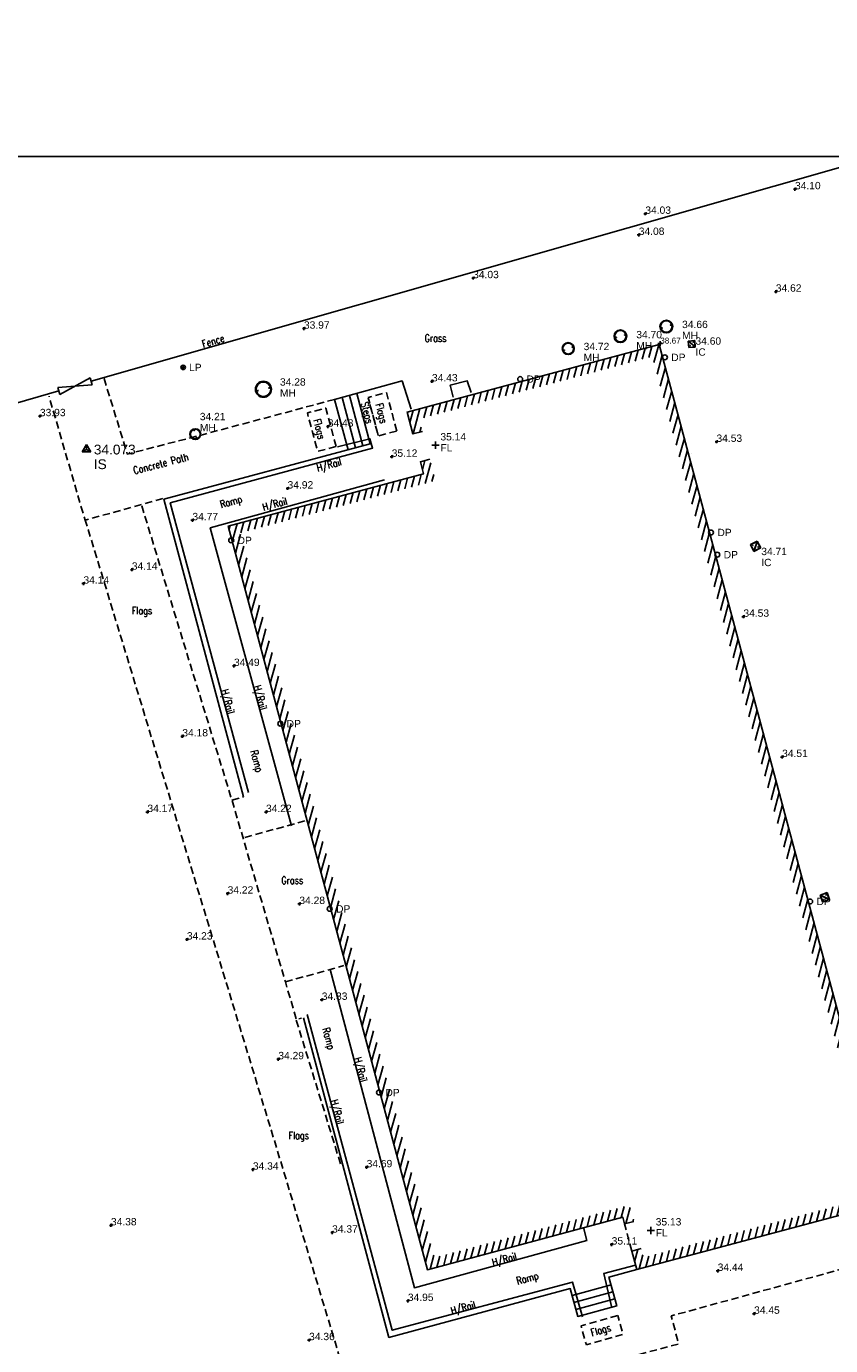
# Model space of a CAD drawing. Extents: x 708194 to 708420, y 776576 to 776889.
# Tile 9 of 31: x 708247 to 708280, y 776684 to 776738. Entities that reach past the tile are written whole.
import ezdxf
from ezdxf.enums import TextEntityAlignment as Align

# ---------------------------------------------------------------- set-up
doc = ezdxf.new("R2010")
doc.units = 0
doc.header["$LTSCALE"] = 0.15
doc.header["$MEASUREMENT"] = 0
doc.linetypes.add('Dashed', pattern=[3, 2, -1])
doc.layers.get('0').update_dxf_attribs({"linetype": 'CONTINUOUS'})
for name, color, linetype in [('Building', 8, 'CONTINUOUS'), ('Default', 1, 'CONTINUOUS'), ('Fence', 32, 'CONTINUOUS'), ('Floor Level', 7, 'CONTINUOUS'), ('Gate', 3, 'CONTINUOUS'), ('Ground Levels', 3, 'CONTINUOUS'), ('IC', 5, 'CONTINUOUS'), ('Invert', 4, 'CONTINUOUS'), ('Lamp Post', 1, 'CONTINUOUS'), ('Levels', 7, 'CONTINUOUS'), ('Manholes', 7, 'CONTINUOUS'), ('OHang', 6, 'Dashed'), ('Steps', 132, 'CONTINUOUS'), ('Street Furniture', 1, 'CONTINUOUS'), ('Survey Stations', 1, 'CONTINUOUS'), ('Text', 2, 'CONTINUOUS'), ('TITLE', 7, 'CONTINUOUS'), ('Verge', 1, 'Dashed')]:
    doc.layers.add(name, color=color, linetype=linetype)
doc.styles.add('Code Annotation', font='arial.ttf')
doc.styles.add('Default', font='arial.ttf')
doc.styles.get("Standard").update_dxf_attribs({"font": 'ROMANS.SHX', "width": 0.8, "height": 0.3})
doc.styles.add('Station Text', font='arial.ttf')
pattern_1 = [(75, (0, 0), (-0.24148145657, 0.064704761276), [])]

# ---------------------------------------------------------------- blocks, each defined once
blk = doc.blocks.new('PT_PLUS')
at = {"color": 0, "linetype": 'Continuous', "flags": 128}
for points in [[(-0.5, 0), (0.5, 0)], [(0, -0.5), (0, 0.5)]]:
    blk.add_lwpolyline(points, dxfattribs=at)
blk = doc.blocks.new('PT_DOT')
at = {"color": 0, "xscale": 0.2, "yscale": 0.2, "zscale": 0.2}
blk.add_blockref('PT_PLUS', (0, 0), dxfattribs=at)
blk = doc.blocks.new('PT_STATION')
at = {"color": 0, "linetype": 'Continuous', "flags": 128}
for points in [[(0, 0.5), (-0.433, -0.25)], [(-0.433, -0.25), (0, 0), (0, 0.5)], [(0.433, -0.25), (0, 0.5)], [(0, 0), (0.433, -0.25)], [(-0.433, -0.25), (0.433, -0.25)]]:
    blk.add_lwpolyline(points, dxfattribs=at)
blk = doc.blocks.new('MHS1')
at = {"color": 7, "linetype": 'Continuous', "flags": 128}
for points in [[(0.665963, 0.665963), (0, 0.665963)], [(0, 0.665963), (0, 0)], [(0, 0), (0.665963, 0)], [(0.652643, 0.652643), (0.013319, 0.652643)], [(0.013319, 0.652643), (0.013319, 0.013319)], [(0.013319, 0.013319), (0.652643, 0.013319)], [(0.019979, 0.019979), (0.645984, 0.645984)], [(0.019979, 0.029397), (0.636566, 0.645984)], [(0.645984, 0.645984), (0.019979, 0.645984)], [(0.019979, 0.645984), (0.019979, 0.019979)], [(0.019979, 0.019979), (0.645984, 0.019979)], [(0.029397, 0.019979), (0.645984, 0.636566)], [(0.146713, 0.513599), (0.152363, 0.51925)], [(0.155674, 0.504638), (0.146713, 0.513599)], [(0.161325, 0.510289), (0.152363, 0.51925)], [(0.171657, 0.488655), (0.180618, 0.479694)], [(0.177308, 0.494306), (0.186269, 0.485345)], [(0.186269, 0.485345), (0.180618, 0.479694)], [(0.479694, 0.180618), (0.485345, 0.186269)], [(0.488655, 0.171657), (0.479694, 0.180618)], [(0.494306, 0.177308), (0.485345, 0.186269)], [(0.504638, 0.155674), (0.513599, 0.146713)], [(0.510289, 0.161325), (0.51925, 0.152363)], [(0.51925, 0.152363), (0.513599, 0.146713)], [(0.645984, 0.019979), (0.645984, 0.645984)], [(0.652643, 0.013319), (0.652643, 0.652643)], [(0.665963, 0), (0.665963, 0.665963)]]:
    blk.add_lwpolyline(points, dxfattribs=at)
at = {"color": 7, "linetype": 'Continuous'}
for centre, start, end in [((0.166491, 0.499472), 154.471221, 295.528779), ((0.166491, 0.499472), -25.528779, 115.528779), ((0.499472, 0.166491), 154.471221, 295.528779), ((0.499472, 0.166491), -25.528779, 115.528779)]:
    blk.add_arc(centre, 0.011987, start, end, dxfattribs=at)
blk = doc.blocks.new('PT_CIRCLE')
at = {"color": 0, "linetype": 'Continuous'}
blk.add_circle((0, 0), 0.5, dxfattribs=at)
blk = doc.blocks.new('MHR1')
at = {"color": 7, "linetype": 'Continuous', "flags": 128}
for points in [[(0.081175, 0.003996), (0.068502, 0.003996)], [(0.068502, -0.003996), (0.068502, 0.003996)], [(0.103779, 0.003996), (0.116452, 0.003996)], [(0.116452, 0.003996), (0.116452, -0.003996)], [(0.562184, 0.003996), (0.549511, 0.003996)], [(0.549511, -0.003996), (0.549511, 0.003996)], [(0.584787, 0.003996), (0.59746, 0.003996)], [(0.59746, 0.003996), (0.59746, -0.003996)], [(0.081175, -0.003996), (0.068502, -0.003996)], [(0.103779, -0.003996), (0.116452, -0.003996)], [(0.562184, -0.003996), (0.549511, -0.003996)], [(0.584787, -0.003996), (0.59746, -0.003996)]]:
    blk.add_lwpolyline(points, dxfattribs=at)
at = {"color": 7, "linetype": 'Continuous'}
for radius in [0.332981, 0.299683]:
    blk.add_circle((0.332981, 0), radius, dxfattribs=at)
for centre, start, end in [((0.092477, 0), 19.471221, 160.528779), ((0.573486, 0), 19.471221, 160.528779), ((0.092477, 0), -160.528779, -19.471221), ((0.573486, 0), -160.528779, -19.471221)]:
    blk.add_arc(centre, 0.011987, start, end, dxfattribs=at)
blk = doc.blocks.new('LP')
at = {"color": 7, "linetype": 'Continuous'}
for radius in [0.091, 0.031]:
    blk.add_circle((0, 0), radius, dxfattribs=at)
blk = doc.blocks.new('2PGATE')
at = {"color": 10, "linetype": 'Continuous', "flags": 128}
for points in [[(0, -0.15), (0, 0.15)], [(0, -0.15), (1, 0.15)], [(1, -0.15), (0, 0.15)], [(1, -0.15), (1, 0.15)]]:
    blk.add_lwpolyline(points, dxfattribs=at)
blk = doc.blocks.new('a0-200')
at = {"layer": 'TITLE'}
blk.add_lwpolyline([(0, 0), (0, 156.6), (226.2, 156.6), (226.2, 0), (0, 0)], dxfattribs=at)

msp = doc.modelspace()

# ---------------------------------------------------------------- hatches: boundary and pattern name
at = {"layer": 'Text'}
h = msp.add_hatch(dxfattribs=at)
h.set_pattern_fill('ANSI31', color=256, scale=2, angle=30)
h.set_pattern_definition(pattern_1)
h.paths.add_polyline_path([(708263.517, 776720.986), (708263.381, 776721.495), (708272.917, 776724.046), (708282.097, 776689.775), (708272.558, 776687.229), (708272.461, 776687.593), (708272.074, 776687.49), (708272.275, 776686.739), (708282.587, 776689.492), (708273.2, 776724.536), (708262.891, 776721.778), (708263.131, 776720.882)])
h = msp.add_hatch(dxfattribs=at)
h.set_pattern_fill('ANSI31', color=256, scale=2, angle=30)
h.set_pattern_definition(pattern_1)
h.paths.add_polyline_path([(708272.165, 776688.703), (708271.986, 776689.37), (708264.008, 776687.219), (708256.072, 776716.836), (708264.056, 776718.974), (708263.821, 776719.851), (708263.435, 776719.748), (708263.566, 776719.257), (708255.582, 776717.119), (708263.725, 776686.729), (708271.703, 776688.879), (708271.778, 776688.6)])

# ---------------------------------------------------------------- linework, layer by layer
at = {"layer": 'Building', "flags": 128}
msp.add_lwpolyline([(708263.517, 776720.986), (708263.131, 776720.882), (708262.891, 776721.778), (708273.2, 776724.536), (708282.587, 776689.492), (708272.275, 776686.739), (708272.074, 776687.49), (708272.461, 776687.593)], dxfattribs=at)
at = {"layer": 'Building'}
msp.add_lwpolyline([(708272.165, 776688.703), (708271.778, 776688.6), (708271.703, 776688.879), (708263.725, 776686.729), (708255.582, 776717.119), (708263.566, 776719.257), (708263.435, 776719.748), (708263.821, 776719.851)], dxfattribs=at)
at = {"layer": 'Fence', "flags": 128}
for points in [[(708249.981, 776723.038), (708271.931, 776729.307), (708283.862, 776732.716), (708299.611, 776737.309)], [(708265.508, 776722.57), (708265.354, 776723.052), (708264.657, 776722.882), (708264.776, 776722.38)], [(708248.657, 776722.641), (708223.527, 776715.361), (708202.781, 776709.362), (708201.715, 776713.049)], [(708260.047, 776720.363), (708261.373, 776720.684), (708261.48, 776720.306), (708253.213, 776718.063), (708256.411, 776706.235)], [(708258.163, 776704.871), (708254.848, 776717.051), (708261.966, 776719.003)], [(708259.754, 776699.001), (708263.193, 776685.993), (708270.238, 776687.925), (708270.097, 776688.447)], [(708270.062, 776684.802), (708269.646, 776686.222), (708262.286, 776684.254), (708258.805, 776697.155)], [(708272.228, 776686.912), (708270.938, 776686.575), (708271.266, 776685.167)]]:
    msp.add_lwpolyline(points, dxfattribs=at)
at = {"layer": 'OHang'}
msp.add_line((708272.074, 776687.49), (708271.778, 776688.6), dxfattribs=at)
at = {"layer": 'Steps'}
for p, q in [((708260.533, 776722.454), (708261.084, 776720.398)), ((708260.833, 776722.535), (708261.384, 776720.479)), ((708260.233, 776722.374), (708260.784, 776720.318)), ((708271.227, 776686.11), (708269.636, 776685.681)), ((708271.304, 776685.823), (708269.713, 776685.394)), ((708271.382, 776685.535), (708269.791, 776685.107))]:
    msp.add_line(p, q, dxfattribs=at)
at = {"layer": 'Steps', "flags": 128}
for points in [[(708263.053, 776721.895), (708262.688, 776723.052), (708259.933, 776722.294), (708260.484, 776720.238)], [(708252.95, 776718.219), (708261.384, 776720.479)], [(708256.209, 776706.054), (708252.95, 776718.219)], [(708272.275, 776686.739), (708271.142, 776686.425), (708271.459, 776685.248), (708269.868, 776684.819), (708269.561, 776685.96), (708262.147, 776683.962), (708258.653, 776697.019)]]:
    msp.add_lwpolyline(points, dxfattribs=at)
at = {"layer": 'Verge', "flags": 128}
for points in [[(708259.933, 776722.294), (708254.622, 776720.877), (708251.459, 776720.056), (708250.508, 776723.156)], [(708252.909, 776718.246), (708249.733, 776717.355), (708248.259, 776722.43)], [(708261.715, 776720.817), (708261.305, 776722.359)], [(708258.363, 776696.98), (708257.919, 776698.489), (708255.73, 776705.929), (708252.036, 776717.981)], [(708249.728, 776717.405), (708257.556, 776691.72), (708267.476, 776658.767), (708251.867, 776654.107)], [(708255.737, 776705.923), (708256.209, 776706.053)], [(708258.719, 776705.067), (708256.225, 776704.387)], [(708257.919, 776698.489), (708260.305, 776699.156)], [(708260.173, 776691.054), (708258.353, 776696.965), (708258.583, 776697.005)], [(708312.942, 776695.403), (708300.861, 776692.186), (708282.79, 776687.341), (708273.691, 776684.842), (708273.99, 776683.696), (708268.148, 776682.141), (708267.906, 776683.249), (708265.971, 776682.763), (708268.529, 776674.181)]]:
    msp.add_lwpolyline(points, dxfattribs=at)
for points in [[(708262.473, 776721.003), (708262.053, 776722.575), (708261.3, 776722.374), (708261.72, 776720.802)], [(708259.99, 776720.369), (708259.571, 776721.941), (708258.818, 776721.741), (708259.237, 776720.169)], [(708271.499, 776684.861), (708270.001, 776684.437), (708270.22, 776683.663), (708271.718, 776684.087)]]:
    msp.add_lwpolyline(points, close=True, dxfattribs=at)

# ---------------------------------------------------------------- block references
at = {"layer": 'Default', "xscale": 0.0002, "yscale": 0.0002, "zscale": 0.0002}
msp.add_blockref('PT_DOT', (708274.515, 776720.102), dxfattribs=at)
at = {"layer": 'Floor Level', "xscale": 0.3, "yscale": 0.3, "zscale": 0.3}
for p in [(708264.055, 776720.418), (708272.853, 776688.336)]:
    msp.add_blockref('PT_PLUS', p, dxfattribs=at)
at = {"layer": 'Gate', "xscale": 1.382239, "rotation": 16.691304}
msp.add_blockref('2PGATE', (708248.657, 776722.641), dxfattribs=at)
at = {"layer": 'Ground Levels', "xscale": 0.12, "yscale": 0.12, "zscale": 0.12}
for p in [(708278.745, 776730.882), (708272.361, 776729.017), (708265.592, 776727.248), (708277.962, 776726.697), (708258.677, 776725.186), (708263.909, 776723.031), (708247.887, 776721.609), (708275.537, 776720.56), (708249.667, 776714.767), (708276.638, 776713.412), (708278.219, 776707.681), (708252.281, 776705.432), (708258.49, 776701.674), (708253.893, 776700.222), (708256.59, 776690.818), (708250.79, 776688.541), (708277.074, 776684.928), (708258.889, 776683.85)]:
    msp.add_blockref('PT_PLUS', p, dxfattribs=at)
at = {"layer": 'IC'}
for p, xscale, yscale, zscale, rotation in [((708274.378, 776724.68), 0.404717, 0.404717, 0.404717, 275.001968), ((708277.067, 776716.081), 0.474168, 0.474168, 0.474168, 27.538823), ((708280.155, 776701.858), 0.447922, 0.447922, 0.447922, 109.892851)]:
    msp.add_blockref('MHS1', p, dxfattribs=dict(at, xscale=xscale, yscale=yscale, zscale=zscale, rotation=rotation))
at = {"layer": 'Invert', "xscale": 0.2, "yscale": 0.2, "zscale": 0.2}
msp.add_blockref('PT_PLUS', (708273.237, 776724.578), dxfattribs=at)
at = {"layer": 'Lamp Post'}
msp.add_blockref('LP', (708253.741, 776723.603), dxfattribs=at)
at = {"layer": 'Levels', "xscale": 0.12, "yscale": 0.12, "zscale": 0.12}
for p in [(708272.629, 776729.879), (708259.653, 776721.182), (708262.265, 776719.95), (708258.008, 776718.653), (708254.12, 776717.358), (708251.643, 776715.336), (708255.818, 776711.402), (708253.707, 776708.524), (708257.127, 776705.432), (708255.558, 776702.098), (708259.406, 776697.757), (708257.63, 776695.33), (708261.24, 776690.915), (708259.83, 776688.245), (708271.253, 776687.757), (708275.586, 776686.681), (708262.924, 776685.451)]:
    msp.add_blockref('PT_PLUS', p, dxfattribs=at)
at = {"layer": 'Manholes'}
for p, xscale, yscale, zscale, rotation in [((708271.86, 776724.943), 0.7750640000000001, 0.7750640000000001, 0.7750640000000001, 194.817012), ((708273.732, 776725.359), 0.7788729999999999, 0.7788729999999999, 0.7788729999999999, 199.482925), ((708269.707, 776724.458), 0.7378399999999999, 0.7378399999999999, 0.7378399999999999, 201.238431), ((708257.343, 776722.782), 0.987503, 0.987503, 0.987503, 192.916255), ((708254.3, 776720.665), 0.6617430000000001, 0.6617430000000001, 0.6617430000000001, 106.749056)]:
    msp.add_blockref('MHR1', p, dxfattribs=dict(at, xscale=xscale, yscale=yscale, zscale=zscale, rotation=rotation))
at = {"layer": 'Street Furniture', "xscale": 0.2, "yscale": 0.2, "zscale": 0.2}
for p in [(708273.429, 776724.013), (708267.513, 776723.124), (708255.706, 776716.533), (708275.315, 776716.857), (708275.571, 776715.948), (708257.711, 776709.042), (708259.731, 776701.475), (708279.367, 776701.778), (708261.747, 776693.969)]:
    msp.add_blockref('PT_CIRCLE', p, dxfattribs=at)
at = {"layer": 'Survey Stations', "xscale": 0.4, "yscale": 0.4, "zscale": 0.4}
msp.add_blockref('PT_STATION', (708249.791, 776720.246), dxfattribs=at)
at = {"layer": 'Text'}
for p in [(708194.236, 776732.226), (708194.236, 776575.626)]:
    msp.add_blockref('a0-200', p, dxfattribs=at)

# ---------------------------------------------------------------- texts
at = {"layer": 'Floor Level', "style": 'Default'}
for s, p in [('35.14', (708264.255, 776720.618)), ('FL', (708264.255, 776720.168)), ('35.13', (708273.053, 776688.536)), ('FL', (708273.053, 776688.086))]:
    msp.add_text(s, height=0.3, dxfattribs=at).set_placement(p)
at = {"layer": 'Ground Levels', "style": 'Default'}
for s, p in [('34.10', (708278.745, 776730.882)), ('34.08', (708272.361, 776729.017)), ('34.03', (708265.592, 776727.248)), ('34.62', (708277.962, 776726.697)), ('33.97', (708258.677, 776725.186)), ('34.43', (708263.909, 776723.031)), ('33.93', (708247.887, 776721.609)), ('34.53', (708275.537, 776720.56)), ('34.14', (708249.667, 776714.767)), ('34.53', (708276.638, 776713.412)), ('34.51', (708278.219, 776707.681)), ('34.17', (708252.281, 776705.432)), ('34.28', (708258.49, 776701.674)), ('34.23', (708253.893, 776700.222)), ('34.34', (708256.59, 776690.818)), ('34.38', (708250.79, 776688.541)), ('34.45', (708277.074, 776684.928)), ('34.36', (708258.889, 776683.85))]:
    msp.add_text(s, height=0.3, dxfattribs=at).set_placement(p)
at = {"layer": 'IC', "style": 'Default'}
for s, p in [('34.60', (708274.678, 776724.68)), ('IC', (708274.678, 776724.23)), ('34.71', (708277.367, 776716.081)), ('IC', (708277.367, 776715.631))]:
    msp.add_text(s, height=0.3, dxfattribs=at).set_placement(p, align=Align.MIDDLE_LEFT)
at = {"layer": 'Invert', "style": 'Code Annotation'}
msp.add_text('38.67', height=0.24, dxfattribs=at).set_placement((708273.237, 776724.578))
at = {"layer": 'Lamp Post', "style": 'Default'}
msp.add_text('LP', height=0.3, dxfattribs=at).set_placement((708253.981, 776723.603), align=Align.MIDDLE_LEFT)
at = {"layer": 'Levels', "style": 'Default'}
for s, p in [('34.03', (708272.629, 776729.879)), ('34.43', (708259.653, 776721.182)), ('35.12', (708262.265, 776719.95)), ('34.92', (708258.008, 776718.653)), ('34.77', (708254.12, 776717.358)), ('34.14', (708251.643, 776715.336)), ('34.49', (708255.818, 776711.402)), ('34.18', (708253.707, 776708.524)), ('34.22', (708257.127, 776705.432)), ('34.22', (708255.558, 776702.098)), ('34.33', (708259.406, 776697.757)), ('34.29', (708257.63, 776695.33)), ('34.69', (708261.24, 776690.915)), ('34.37', (708259.83, 776688.245)), ('35.11', (708271.253, 776687.757)), ('34.44', (708275.586, 776686.681)), ('34.95', (708262.924, 776685.451))]:
    msp.add_text(s, height=0.3, dxfattribs=at).set_placement(p)
at = {"layer": 'Manholes', "style": 'Default'}
for s, p in [('34.66', (708274.132, 776725.359)), ('34.72', (708270.107, 776724.458)), ('34.70', (708272.26, 776724.943)), ('MH', (708272.26, 776724.493)), ('MH', (708274.132, 776724.909)), ('MH', (708270.107, 776724.008)), ('34.28', (708257.698, 776723.008)), ('MH', (708257.698, 776722.558)), ('34.21', (708254.422, 776721.595)), ('MH', (708254.422, 776721.145))]:
    msp.add_text(s, height=0.3, dxfattribs=at).set_placement(p, align=Align.MIDDLE_LEFT)
at = {"layer": 'Street Furniture', "style": 'Default'}
for p in [(708273.689, 776724.013), (708267.773, 776723.124), (708255.966, 776716.533), (708275.575, 776716.857), (708275.831, 776715.948), (708257.971, 776709.042), (708259.991, 776701.475), (708279.627, 776701.778), (708262.007, 776693.969)]:
    msp.add_text('DP', height=0.3, dxfattribs=at).set_placement(p, align=Align.MIDDLE_LEFT)
at = {"layer": 'Survey Stations', "style": 'Station Text'}
for s, p in [('34.073', (708250.091, 776720.246)), ('IS', (708250.091, 776719.646))]:
    msp.add_text(s, height=0.4, dxfattribs=at).set_placement(p, align=Align.MIDDLE_LEFT)
at = {"layer": 'Text', "width": 0.8}
for s, rotation, p in [('Fence', 15.9395, (708254.557, 776724.407)), ('Steps', 284.9993, (708261.001, 776722.139)), ('Flags ', 284.9358, (708261.595, 776722.091)), ('Flags ', 284.9358, (708259.054, 776721.445)), ('Concrete Path ', 14.5508, (708251.745, 776719.234)), ('H/Rail ', 15.18, (708259.237, 776719.342)), ('Ramp ', 15.3355, (708255.295, 776717.855)), ('H/Rail ', 15.18, (708257.022, 776717.743)), ('H/Rail ', 285.2253, (708256.613, 776710.567)), ('H/Rail ', 285.2253, (708255.284, 776710.401)), ('Ramp ', 285.1296, (708256.487, 776707.913)), ('Ramp ', 285.1002, (708259.425, 776696.571)), ('H/Rail ', 284.8088, (708260.716, 776695.361)), ('H/Rail ', 284.8088, (708259.758, 776693.633)), ('H/Rail ', 14.9702, (708266.402, 776686.878)), ('Ramp ', 14.9702, (708267.405, 776686.12)), ('H/Rail ', 14.9702, (708264.716, 776684.904)), ('Flags ', 15.8039, (708270.441, 776684.007))]:
    msp.add_text(s, height=0.3, rotation=rotation, dxfattribs=at).set_placement(p)
for s, p in [('Grass', (708263.608, 776724.647)), ('Flags ', (708251.642, 776713.514)), ('Grass', (708257.753, 776702.491)), ('Flags ', (708258.049, 776692.065))]:
    msp.add_text(s, height=0.3, dxfattribs=at).set_placement(p)

doc.saveas('drawing.dxf')
